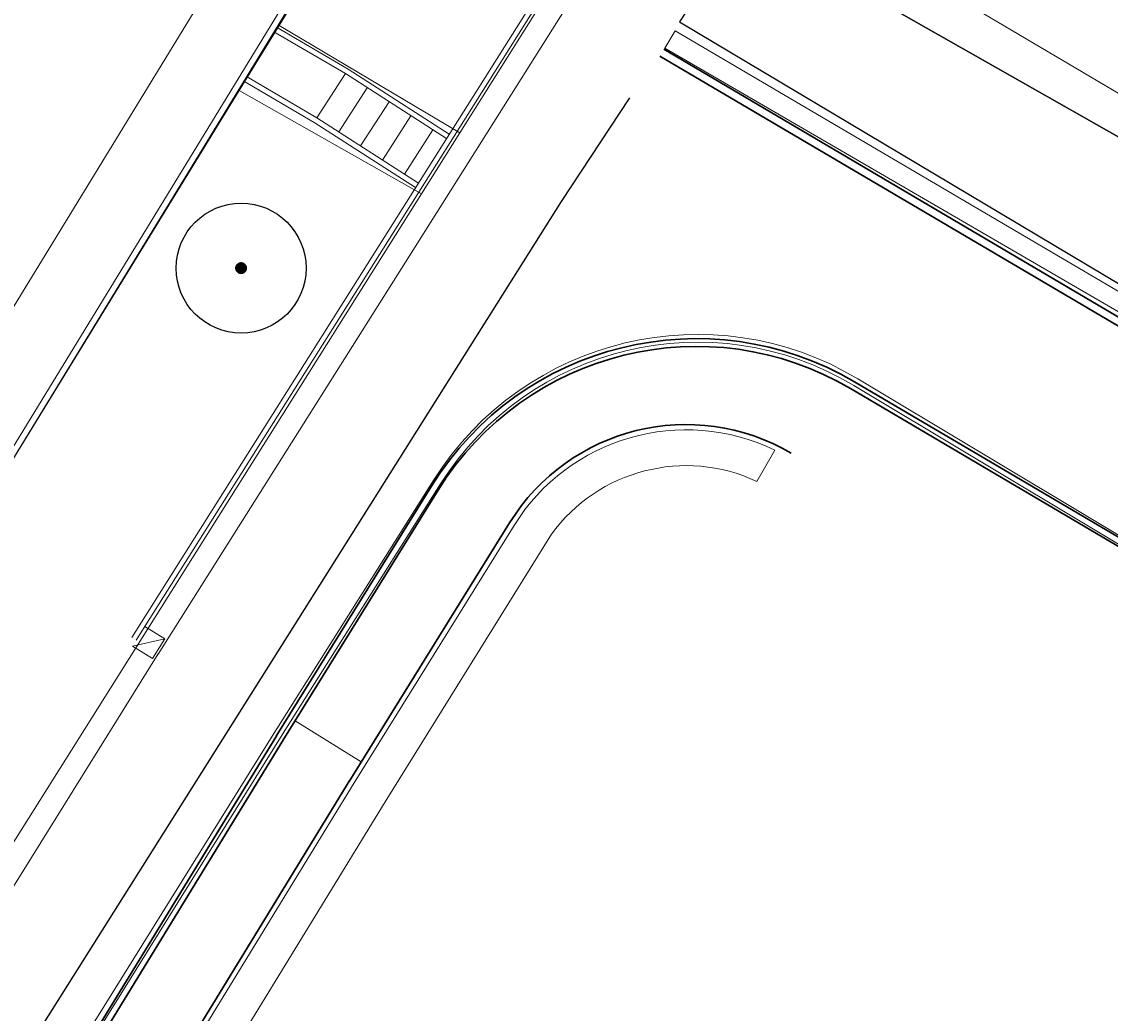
# Model space of a CAD drawing. Extents: x -1000932 to 2054797, y 285738 to 764020.
# Tile 7 of 256: x -421395 to -400441, y 548381 to 567462. Entities that reach past the tile are written whole.
import ezdxf

# ---------------------------------------------------------------- set-up
doc = ezdxf.new("R2010")
doc.units = 0
doc.header["$MEASUREMENT"] = 0
doc.header["$PDMODE"] = 33
doc.header["$PDSIZE"] = 1
doc.layers.get('0').update_dxf_attribs({"color": 1, "linetype": 'CONTINUOUS'})
doc.layers.get('Defpoints').update_dxf_attribs({"linetype": 'CONTINUOUS'})
doc.layers.add('31.', color=7, linetype='CONTINUOUS')
doc.layers.add('HATCH_REACTORS', color=7, linetype='CONTINUOUS')
doc.layers.add('haag', color=7, linetype='CONTINUOUS', lineweight=0, true_color=0x00f000)
for name, color, linetype, lineweight in [('Maatvoering', 7, 'CONTINUOUS', 0), ('optie 5', 7, 'CONTINUOUS', 30), ('V00', 7, 'CONTINUOUS', 0)]:
    doc.layers.add(name, color=color, linetype=linetype, lineweight=lineweight)
doc.styles.add('Style-@Arial Unicode MS', font='txt')
doc.styles.add('Style-CHAR_FAST_FONT', font='CHAR_FAST_FONT.shx')
doc.dimstyles.new('1 200', dxfattribs={"dimtxt": 1, "dimasz": 1, "dimexe": 0.5, "dimexo": 0.5, "dimgap": 0.5, "dimtad": 1, "dimzin": 11, "dimdsep": 46, "dimtxsty": 'Style-CHAR_FAST_FONT', "dimblk": 'TerminatorOpen_0.5', "dimcen": 0.09, "dimclrd": 7, "dimclre": 7, "dimazin": 3, "dimtfac": 1, "dimtmove": 1, "dimatfit": 1, "dimldrblk": 'TerminatorOpen_0.5', "dimfxl": 1, "dimfrac": 2, "dimtolj": 1, "dimtzin": 11, "dimlwd": 0, "dimlwe": 0, "dimarcsym": 0})

# ---------------------------------------------------------------- blocks, each defined once
blk = doc.blocks.new('TerminatorOpen_0.5')
at = {"color": 0, "linetype": 'ByBlock', "lineweight": -2}
for q in [(-1, 0.25), (-1, 0), (-1, -0.25)]:
    blk.add_line((0, 0), q, dxfattribs=at)
blk = doc.blocks.new('*D86')
at = {"layer": 'Defpoints', "color": 0, "linetype": 'Continuous', "transparency": 16777216}
for p in [(-416369, 553631), (-414859, 553219), (-415094, 552840)]:
    blk.add_point(p, dxfattribs=at)
at = {"layer": 'Maatvoering', "color": 7, "linetype": 'Continuous', "lineweight": 0, "transparency": 16777216}
for p, q in [((-416368, 553631), (-416133, 554010)), ((-416133, 554009), (-414859, 553219)), ((-415094, 552840), (-414859, 553219))]:
    blk.add_line(p, q, dxfattribs=at)
at = {"layer": 'Maatvoering', "color": 7, "linetype": 'Continuous', "lineweight": 0, "transparency": 16777216, "xscale": 0.5, "yscale": 0.5, "zscale": 0.5}
for p, rotation in [((-416133, 554010), 148.1735719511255), ((-414859, 553219), 328.1735719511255)]:
    blk.add_blockref('TerminatorOpen_0.5', p, dxfattribs=dict(at, rotation=rotation))
at = {"layer": 'Maatvoering', "color": 0, "linetype": 'Continuous', "lineweight": 0, "transparency": 16777216, "insert": (-415600, 553679), "char_height": 0.5, "attachment_point": 5, "rotation": 328.1736, "style": 'Style-@Arial Unicode MS'}
blk.add_mtext('\\A1;1500', dxfattribs=at)

msp = doc.modelspace()

# ---------------------------------------------------------------- hatches: boundary and pattern name
at = {"layer": '31.', "linetype": 'Continuous'}
for points in [[(-417272.682, 562726.311), (-417272.838, 562720.904), (-417272.682, 562715.467)], [(-417272.244, 562710.092), (-417272.244, 562731.717), (-417272.682, 562726.311), (-417272.682, 562715.467)], [(-417271.526, 562704.717), (-417271.526, 562737.061), (-417272.244, 562731.717), (-417272.244, 562710.092)], [(-417270.494, 562699.404), (-417270.494, 562742.404), (-417271.526, 562737.061), (-417271.526, 562704.717)], [(-417269.182, 562694.154), (-417269.182, 562747.654), (-417270.494, 562742.404), (-417270.494, 562699.404)], [(-417267.619, 562688.967), (-417267.619, 562752.811), (-417269.182, 562747.654), (-417269.182, 562694.154)], [(-417265.744, 562683.873), (-417265.744, 562757.904), (-417267.619, 562752.811), (-417267.619, 562688.967)], [(-417263.588, 562678.904), (-417263.588, 562762.873), (-417265.744, 562757.904), (-417265.744, 562683.873)], [(-417261.182, 562674.061), (-417261.182, 562767.748), (-417263.588, 562762.873), (-417263.588, 562678.904)], [(-417258.526, 562669.342), (-417258.526, 562772.436), (-417261.182, 562767.748), (-417261.182, 562674.061)], [(-417255.619, 562664.779), (-417255.619, 562777.029), (-417258.526, 562772.436), (-417258.526, 562669.342)], [(-417252.463, 562660.373), (-417252.463, 562781.404), (-417255.619, 562777.029), (-417255.619, 562664.779)], [(-417249.057, 562656.154), (-417249.057, 562785.623), (-417252.463, 562781.404), (-417252.463, 562660.373)], [(-417245.432, 562652.123), (-417245.432, 562789.654), (-417249.057, 562785.623), (-417249.057, 562656.154)], [(-417241.619, 562648.279), (-417241.619, 562793.498), (-417245.432, 562789.654), (-417245.432, 562652.123)], [(-417237.588, 562644.686), (-417237.588, 562797.123), (-417241.619, 562793.498), (-417241.619, 562648.279)], [(-417233.369, 562641.279), (-417233.369, 562800.498), (-417237.588, 562797.123), (-417237.588, 562644.686)], [(-417228.963, 562638.123), (-417228.963, 562803.654), (-417233.369, 562800.498), (-417233.369, 562641.279)], [(-417224.401, 562635.217), (-417224.401, 562806.592), (-417228.963, 562803.654), (-417228.963, 562638.123)], [(-417219.682, 562632.529), (-417219.682, 562809.248), (-417224.401, 562806.592), (-417224.401, 562635.217)], [(-417214.838, 562630.123), (-417214.838, 562811.654), (-417219.682, 562809.248), (-417219.682, 562632.529)], [(-417209.838, 562627.998), (-417209.838, 562813.779), (-417214.838, 562811.654), (-417214.838, 562630.123)], [(-417204.776, 562626.123), (-417204.776, 562815.654), (-417209.838, 562813.779), (-417209.838, 562627.998)], [(-417199.588, 562624.529), (-417199.588, 562817.248), (-417204.776, 562815.654), (-417204.776, 562626.123)], [(-417194.338, 562623.217), (-417194.338, 562818.561), (-417199.588, 562817.248), (-417199.588, 562624.529)], [(-417189.026, 562622.217), (-417189.026, 562819.592), (-417194.338, 562818.561), (-417194.338, 562623.217)], [(-417183.651, 562621.467), (-417183.651, 562820.311), (-417189.026, 562819.592), (-417189.026, 562622.217)], [(-417178.244, 562621.029), (-417178.244, 562820.748), (-417183.651, 562820.311), (-417183.651, 562621.467)], [(-417172.838, 562620.904), (-417172.838, 562820.904), (-417178.244, 562820.748), (-417178.244, 562621.029)], [(-417167.432, 562621.029), (-417167.432, 562820.748), (-417172.838, 562820.904), (-417172.838, 562620.904)], [(-417162.026, 562621.467), (-417162.026, 562820.311), (-417167.432, 562820.748), (-417167.432, 562621.029)], [(-417156.651, 562622.217), (-417156.651, 562819.592), (-417162.026, 562820.311), (-417162.026, 562621.467)], [(-417151.338, 562623.217), (-417151.338, 562818.561), (-417156.651, 562819.592), (-417156.651, 562622.217)], [(-417146.088, 562624.529), (-417146.088, 562817.248), (-417151.338, 562818.561), (-417151.338, 562623.217)], [(-417140.901, 562626.123), (-417140.901, 562815.654), (-417146.088, 562817.248), (-417146.088, 562624.529)], [(-417135.838, 562627.998), (-417135.838, 562813.779), (-417140.901, 562815.654), (-417140.901, 562626.123)], [(-417130.838, 562630.123), (-417130.838, 562811.654), (-417135.838, 562813.779), (-417135.838, 562627.998)], [(-417125.994, 562632.529), (-417125.994, 562809.248), (-417130.838, 562811.654), (-417130.838, 562630.123)], [(-417121.276, 562635.217), (-417121.276, 562806.592), (-417125.994, 562809.248), (-417125.994, 562632.529)], [(-417116.713, 562638.123), (-417116.713, 562803.654), (-417121.276, 562806.592), (-417121.276, 562635.217)], [(-417112.307, 562641.279), (-417112.307, 562800.498), (-417116.713, 562803.654), (-417116.713, 562638.123)], [(-417108.088, 562644.686), (-417108.088, 562797.123), (-417112.307, 562800.498), (-417112.307, 562641.279)], [(-417104.057, 562648.279), (-417104.057, 562793.498), (-417108.088, 562797.123), (-417108.088, 562644.686)], [(-417100.244, 562652.123), (-417100.244, 562789.654), (-417104.057, 562793.498), (-417104.057, 562648.279)], [(-417096.619, 562656.154), (-417096.619, 562785.623), (-417100.244, 562789.654), (-417100.244, 562652.123)], [(-417093.244, 562660.373), (-417093.244, 562781.404), (-417096.619, 562785.623), (-417096.619, 562656.154)], [(-417090.057, 562664.779), (-417090.057, 562777.029), (-417093.244, 562781.404), (-417093.244, 562660.373)], [(-417087.151, 562669.342), (-417087.151, 562772.436), (-417090.057, 562777.029), (-417090.057, 562664.779)], [(-417084.494, 562674.061), (-417084.494, 562767.748), (-417087.151, 562772.436), (-417087.151, 562669.342)], [(-417082.088, 562678.904), (-417082.088, 562762.873), (-417084.494, 562767.748), (-417084.494, 562674.061)], [(-417079.932, 562683.873), (-417079.932, 562757.904), (-417082.088, 562762.873), (-417082.088, 562678.904)], [(-417078.088, 562688.967), (-417078.088, 562752.811), (-417079.932, 562757.904), (-417079.932, 562683.873)], [(-417076.494, 562694.154), (-417076.494, 562747.654), (-417078.088, 562752.811), (-417078.088, 562688.967)], [(-417075.182, 562699.404), (-417075.182, 562742.404), (-417076.494, 562747.654), (-417076.494, 562694.154)], [(-417074.151, 562704.717), (-417074.151, 562737.061), (-417075.182, 562742.404), (-417075.182, 562699.404)], [(-417073.432, 562710.092), (-417073.432, 562731.717), (-417074.151, 562737.061), (-417074.151, 562704.717)], [(-417072.994, 562715.467), (-417072.994, 562726.311), (-417073.432, 562731.717), (-417073.432, 562710.092)], [(-417072.838, 562720.904), (-417072.994, 562726.311), (-417072.994, 562715.467)]]:
    msp.add_hatch(color=7, dxfattribs=at).paths.add_polyline_path(points, flags=0)

# ---------------------------------------------------------------- linework, layer by layer
at = {"layer": '31.', "color": 7, "linetype": 'Continuous', "lineweight": 13, "ltscale": 10}
for points in [[(-429531.838, 548945.904), (-403269.463, 591867.498)], [(-428012.838, 548740.904), (-402084.963, 591142.717)], [(-427908.463, 548681.592), (-401982.588, 591080.092)], [(-398310.869, 588836.592), (-419277.401, 555613.248)], [(-398226.307, 588783.217), (-419192.838, 555559.904)], [(-397803.463, 588516.373), (-418769.994, 555293.061)], [(-408176.838, 580856.904), (-416442.838, 567389.904)], [(-412959.838, 565325.904), (-404628.838, 578561.904)], [(-416442.838, 567389.904), (-417208.838, 566141.904)], [(-416541.901, 567270.154), (-415165.932, 566464.029)], [(-416489.713, 567355.498), (-415113.619, 566549.279)], [(-416442.838, 567389.904), (-412959.838, 565325.904)], [(-417069.776, 566406.873), (-415712.838, 565611.904)], [(-415712.838, 565611.904), (-415165.932, 566464.029)], [(-415165.932, 566464.029), (-413218.494, 565214.154)], [(-415113.619, 566549.279), (-413165.119, 565298.717)], [(-417121.963, 566321.529), (-415765.151, 565526.654)], [(-415292.057, 565341.842), (-414745.151, 566193.967)], [(-417208.838, 566141.904), (-428351.838, 547988.904)], [(-413701.838, 564147.904), (-417208.838, 566141.904)], [(-414871.244, 565071.748), (-414324.338, 565923.904)], [(-415712.838, 565611.904), (-413758.901, 564357.842)], [(-414450.463, 564801.686), (-413903.557, 565653.842)], [(-415765.151, 565526.654), (-413812.276, 564273.279)], [(-414029.682, 564531.623), (-413482.776, 565383.779)], [(-413701.838, 564147.904), (-412959.838, 565325.904)], [(-426537.838, 543753.904), (-413701.838, 564147.904)], [(-418643.494, 555588.748), (-419025.807, 555826.061)], [(-419263.119, 555443.717), (-418643.494, 555588.748)], [(-418880.776, 555206.404), (-418643.494, 555588.748)], [(-418768.432, 555295.561), (-426565.994, 542776.186)], [(-419263.119, 555443.717), (-418880.776, 555206.404)]]:
    msp.add_lwpolyline(points, dxfattribs=at)
at = {"layer": '31.', "color": 7, "linetype": 'Continuous', "lineweight": 25, "ltscale": 10}
for points in [[(-407499.838, 569349.904), (-388106.838, 558340.904), (-371414.838, 556097.904), (-370127.838, 558210.904), (-367193.838, 562945.904), (-373943.838, 567104.904), (-379155.838, 570385.904), (-386306.838, 574886.904), (-399193.838, 582894.904), (-401080.838, 579890.904), (-406832.838, 570368.904)], [(-408735.838, 567462.904), (-394973.838, 559262.904), (-388106.838, 558340.904), (-407499.838, 569349.904)]]:
    msp.add_lwpolyline(points, close=True, dxfattribs=at)
msp.add_lwpolyline([(-409695.838, 565996.904), (-409695.838, 565996.904), (-411009.838, 564001.904), (-418962.838, 551383.904), (-426437.838, 539535.904), (-402633.838, 533432.904), (-390758.838, 531995.904), (-390606.838, 531977.904), (-379194.838, 530595.904), (-379162.838, 530606.904), (-370911.838, 533461.904), (-370078.838, 537349.904), (-368295.838, 537021.904), (-368295.838, 537021.904)], dxfattribs=at)
at = {"layer": '31.', "color": 7, "linetype": 'Continuous', "lineweight": 18, "ltscale": 10}
for points in [[(-405302.057, 560591.311, 0.407492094), (-413460.713, 558647.061)], [(-405379.182, 560462.654, 0.407492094), (-413333.869, 558566.998)]]:
    msp.add_lwpolyline(points, format="xyb", dxfattribs=at)
for points in [[(-405302.057, 560591.311), (-391231.401, 552157.779)], [(-405379.182, 560462.654), (-391308.494, 552029.123)], [(-413460.713, 558647.061), (-416486.713, 553852.123)], [(-413333.869, 558566.998), (-416359.869, 553772.061)], [(-416476.619, 553868.123), (-424041.619, 541722.123)], [(-416349.276, 553788.811), (-423914.276, 541642.811)]]:
    msp.add_lwpolyline(points, dxfattribs=at)
at = {"layer": '31.', "color": 7, "linetype": 'Continuous'}
msp.add_circle((-417172.838, 562720.904), 1250, dxfattribs=at)
at = {"layer": 'haag', "color": 1, "flags": 128}
msp.add_lwpolyline([(-408814.72, 567286.8), (-409013.776, 566956.69), (-390401.142, 556141.286), (-371856.857, 553939.774), (-366801.198, 562717.635), (-367285.433, 562957.091), (-372495.248, 554279.685), (-390540.564, 556550.161), (-408814.72, 567286.8)], close=True, dxfattribs=at)
msp.add_lwpolyline([(-414396.912, 552446.388), (-411198.927, 557598.902, -0.358900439), (-407247.019, 558617.538), (-406895.95, 559215.694, 0.384669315), (-411918.45, 557766.673), (-414993.915, 552811.885), (-421140.798, 542776.182), (-417744.121, 540774.712), (-417375.485, 541369.981), (-420171.949, 543017.779), (-414396.912, 552446.388)], format="xyb", close=True, dxfattribs=at)
at = {"layer": 'HATCH_REACTORS', "ltscale": 10}
for points in [[(-417272.682, 562726.311), (-417272.838, 562720.904), (-417272.682, 562715.467)], [(-417272.244, 562710.092), (-417272.244, 562731.717), (-417272.682, 562726.311), (-417272.682, 562715.467)], [(-417271.526, 562704.717), (-417271.526, 562737.061), (-417272.244, 562731.717), (-417272.244, 562710.092)], [(-417270.494, 562699.404), (-417270.494, 562742.404), (-417271.526, 562737.061), (-417271.526, 562704.717)], [(-417269.182, 562694.154), (-417269.182, 562747.654), (-417270.494, 562742.404), (-417270.494, 562699.404)], [(-417267.619, 562688.967), (-417267.619, 562752.811), (-417269.182, 562747.654), (-417269.182, 562694.154)], [(-417265.744, 562683.873), (-417265.744, 562757.904), (-417267.619, 562752.811), (-417267.619, 562688.967)], [(-417263.588, 562678.904), (-417263.588, 562762.873), (-417265.744, 562757.904), (-417265.744, 562683.873)], [(-417261.182, 562674.061), (-417261.182, 562767.748), (-417263.588, 562762.873), (-417263.588, 562678.904)], [(-417258.526, 562669.342), (-417258.526, 562772.436), (-417261.182, 562767.748), (-417261.182, 562674.061)], [(-417255.619, 562664.779), (-417255.619, 562777.029), (-417258.526, 562772.436), (-417258.526, 562669.342)], [(-417252.463, 562660.373), (-417252.463, 562781.404), (-417255.619, 562777.029), (-417255.619, 562664.779)], [(-417249.057, 562656.154), (-417249.057, 562785.623), (-417252.463, 562781.404), (-417252.463, 562660.373)], [(-417245.432, 562652.123), (-417245.432, 562789.654), (-417249.057, 562785.623), (-417249.057, 562656.154)], [(-417241.619, 562648.279), (-417241.619, 562793.498), (-417245.432, 562789.654), (-417245.432, 562652.123)], [(-417237.588, 562644.686), (-417237.588, 562797.123), (-417241.619, 562793.498), (-417241.619, 562648.279)], [(-417233.369, 562641.279), (-417233.369, 562800.498), (-417237.588, 562797.123), (-417237.588, 562644.686)], [(-417228.963, 562638.123), (-417228.963, 562803.654), (-417233.369, 562800.498), (-417233.369, 562641.279)], [(-417224.401, 562635.217), (-417224.401, 562806.592), (-417228.963, 562803.654), (-417228.963, 562638.123)], [(-417219.682, 562632.529), (-417219.682, 562809.248), (-417224.401, 562806.592), (-417224.401, 562635.217)], [(-417214.838, 562630.123), (-417214.838, 562811.654), (-417219.682, 562809.248), (-417219.682, 562632.529)], [(-417209.838, 562627.998), (-417209.838, 562813.779), (-417214.838, 562811.654), (-417214.838, 562630.123)], [(-417204.776, 562626.123), (-417204.776, 562815.654), (-417209.838, 562813.779), (-417209.838, 562627.998)], [(-417199.588, 562624.529), (-417199.588, 562817.248), (-417204.776, 562815.654), (-417204.776, 562626.123)], [(-417194.338, 562623.217), (-417194.338, 562818.561), (-417199.588, 562817.248), (-417199.588, 562624.529)], [(-417189.026, 562622.217), (-417189.026, 562819.592), (-417194.338, 562818.561), (-417194.338, 562623.217)], [(-417183.651, 562621.467), (-417183.651, 562820.311), (-417189.026, 562819.592), (-417189.026, 562622.217)], [(-417178.244, 562621.029), (-417178.244, 562820.748), (-417183.651, 562820.311), (-417183.651, 562621.467)], [(-417172.838, 562620.904), (-417172.838, 562820.904), (-417178.244, 562820.748), (-417178.244, 562621.029)], [(-417167.432, 562621.029), (-417167.432, 562820.748), (-417172.838, 562820.904), (-417172.838, 562620.904)], [(-417162.026, 562621.467), (-417162.026, 562820.311), (-417167.432, 562820.748), (-417167.432, 562621.029)], [(-417156.651, 562622.217), (-417156.651, 562819.592), (-417162.026, 562820.311), (-417162.026, 562621.467)], [(-417151.338, 562623.217), (-417151.338, 562818.561), (-417156.651, 562819.592), (-417156.651, 562622.217)], [(-417146.088, 562624.529), (-417146.088, 562817.248), (-417151.338, 562818.561), (-417151.338, 562623.217)], [(-417140.901, 562626.123), (-417140.901, 562815.654), (-417146.088, 562817.248), (-417146.088, 562624.529)], [(-417135.838, 562627.998), (-417135.838, 562813.779), (-417140.901, 562815.654), (-417140.901, 562626.123)], [(-417130.838, 562630.123), (-417130.838, 562811.654), (-417135.838, 562813.779), (-417135.838, 562627.998)], [(-417125.994, 562632.529), (-417125.994, 562809.248), (-417130.838, 562811.654), (-417130.838, 562630.123)], [(-417121.276, 562635.217), (-417121.276, 562806.592), (-417125.994, 562809.248), (-417125.994, 562632.529)], [(-417116.713, 562638.123), (-417116.713, 562803.654), (-417121.276, 562806.592), (-417121.276, 562635.217)], [(-417112.307, 562641.279), (-417112.307, 562800.498), (-417116.713, 562803.654), (-417116.713, 562638.123)], [(-417108.088, 562644.686), (-417108.088, 562797.123), (-417112.307, 562800.498), (-417112.307, 562641.279)], [(-417104.057, 562648.279), (-417104.057, 562793.498), (-417108.088, 562797.123), (-417108.088, 562644.686)], [(-417100.244, 562652.123), (-417100.244, 562789.654), (-417104.057, 562793.498), (-417104.057, 562648.279)], [(-417096.619, 562656.154), (-417096.619, 562785.623), (-417100.244, 562789.654), (-417100.244, 562652.123)], [(-417093.244, 562660.373), (-417093.244, 562781.404), (-417096.619, 562785.623), (-417096.619, 562656.154)], [(-417090.057, 562664.779), (-417090.057, 562777.029), (-417093.244, 562781.404), (-417093.244, 562660.373)], [(-417087.151, 562669.342), (-417087.151, 562772.436), (-417090.057, 562777.029), (-417090.057, 562664.779)], [(-417084.494, 562674.061), (-417084.494, 562767.748), (-417087.151, 562772.436), (-417087.151, 562669.342)], [(-417082.088, 562678.904), (-417082.088, 562762.873), (-417084.494, 562767.748), (-417084.494, 562674.061)], [(-417079.932, 562683.873), (-417079.932, 562757.904), (-417082.088, 562762.873), (-417082.088, 562678.904)], [(-417078.088, 562688.967), (-417078.088, 562752.811), (-417079.932, 562757.904), (-417079.932, 562683.873)], [(-417076.494, 562694.154), (-417076.494, 562747.654), (-417078.088, 562752.811), (-417078.088, 562688.967)], [(-417075.182, 562699.404), (-417075.182, 562742.404), (-417076.494, 562747.654), (-417076.494, 562694.154)], [(-417074.151, 562704.717), (-417074.151, 562737.061), (-417075.182, 562742.404), (-417075.182, 562699.404)], [(-417073.432, 562710.092), (-417073.432, 562731.717), (-417074.151, 562737.061), (-417074.151, 562704.717)], [(-417072.994, 562715.467), (-417072.994, 562726.311), (-417073.432, 562731.717), (-417073.432, 562710.092)], [(-417072.838, 562720.904), (-417072.838, 562720.904), (-417072.994, 562726.311), (-417072.994, 562715.467)]]:
    msp.add_lwpolyline(points, close=True, dxfattribs=at)
at = {"layer": 'optie 5'}
for p, q in [((-409034.224, 566932.903), (-379402.603, 549472.657)), ((-409110.374, 566803.67), (-379297.883, 549236.848)), ((-405362.101, 560532.599), (-391228.727, 552204.597)), ((-405438.251, 560403.366), (-391304.877, 552075.364)), ((-413505.991, 558527.36), (-416496.02, 553709.9)), ((-413378.544, 558448.257), (-416368.573, 553630.798)), ((-412003.415, 557819.408), (-415094.098, 552839.776)), ((-416486.039, 553725.982), (-423959.945, 541523.717)), ((-416358.126, 553647.635), (-423832.032, 541445.37)), ((-415079.115, 552864.239), (-425563.679, 535746.626))]:
    msp.add_line(p, q, dxfattribs=at)
for centre, radius, start in [((-408408.094, 555363.273), 6000, 59.4915492), ((-408408.094, 555363.273), 5850, 59.4915492), ((-408604.817, 555710.017), 4000, 59.5905713)]:
    msp.add_arc(centre, radius, start, 148.1735719, dxfattribs=at)
at = {"layer": 'V00', "flags": 128}
for points in [[(-385789.734, 608491.921), (-379825.734, 617967.921), (-379207.734, 618108.921), (-377848.734, 617355.921), (-398195.734, 584724.921), (-397453.734, 584278.921), (-406449.734, 569733.921), (-397530.734, 564456.921)], [(-408176.734, 580856.921), (-416442.734, 567389.921)], [(-412959.734, 565325.921), (-404628.734, 578561.921)], [(-416442.734, 567389.921), (-417208.734, 566141.921)], [(-416442.734, 567389.921), (-412959.734, 565325.921)], [(-417208.734, 566141.921), (-428351.734, 547988.921)], [(-413701.734, 564147.921), (-417208.734, 566141.921)], [(-413701.734, 564147.921), (-412959.734, 565325.921)], [(-431822.734, 539742.921), (-426537.734, 543753.921), (-413701.734, 564147.921)]]:
    msp.add_lwpolyline(points, dxfattribs=at)

# ---------------------------------------------------------------- dimensions: what is measured, and where the dimension line sits
at = {"layer": 'Maatvoering', "color": 7, "linetype": 'Continuous', "lineweight": 0}
dim = msp.add_linear_dim(base=(-414858.963, 553218.62), p1=(-416368.573, 553630.798), p2=(-415094.098, 552839.776), angle=328.173572, dimstyle='1 200', override={"dimtxt": 0.5, "dimasz": 0.5, "dimexe": 0.25, "dimexo": 0.25, "dimgap": 0.25, "dimtxsty": 'Style-@Arial Unicode MS'}, dxfattribs=at)
dim.commit()
dim.dimension.update_dxf_attribs({"geometry": '*D86', "text_midpoint": (-415600.171, 553678.662), "dimtype": 160})

doc.saveas('drawing.dxf')
